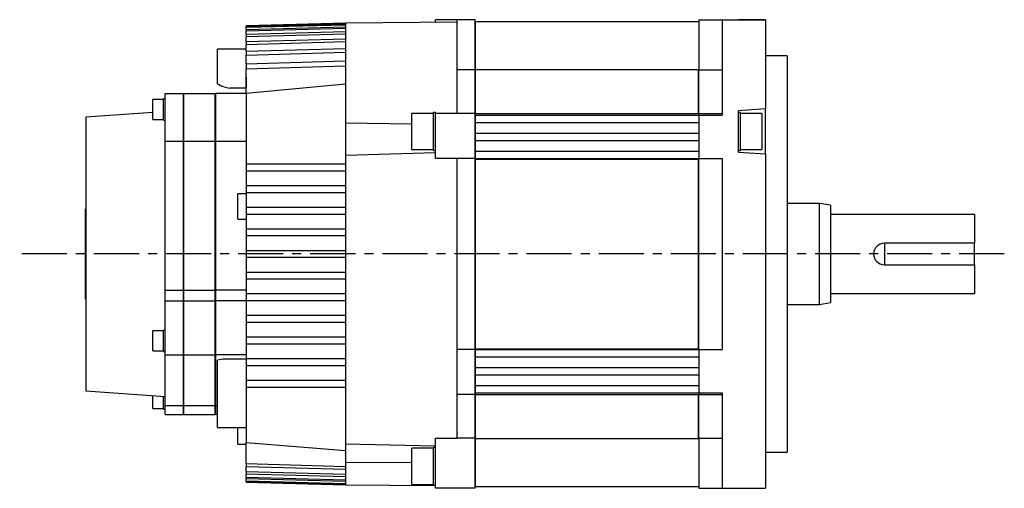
# Model space of a CAD drawing. Extents: x -443 to 613, y -303 to 271.
# Tile 3 of 4: x -207 to 66, y 141 to 271. Entities that reach past the tile are written whole.
import ezdxf

# ---------------------------------------------------------------- set-up
doc = ezdxf.new("R2010")
doc.units = 0
doc.linetypes.add('CENTER', pattern=[2, 1.25, -0.25, 0.25, -0.25])
doc.layers.add('CENTER', color=6, linetype='CENTER')
doc.layers.add('OUTLINE', color=7, linetype='CONTINUOUS')

msp = doc.modelspace()

# ---------------------------------------------------------------- linework, layer by layer
at = {"layer": 'CENTER', "ltscale": 10}
msp.add_line((66.24, 205.7), (-206.86, 205.7), dxfattribs=at)
at = {"layer": 'OUTLINE'}
for p, q in [((-91.5, 269.94), (-91.5, 270.7)), ((-85.5, 270.7), (-91.5, 270.7)), ((-85.5, 256.82), (-85.5, 270.7)), ((-80.5, 270.7), (-85.5, 270.7)), ((-80.5, 256.82), (-80.5, 270.7)), ((-18.5, 270.7), (-18.5, 256.82)), ((-18.5, 270.7), (-12, 270.7)), ((-12, 270.7), (-12, 247.95)), ((-12, 270.7), (0, 270.7)), ((0, 270.7), (-7.5, 270.7)), ((0, 270.7), (0, 247.95)), ((-116.5, 269.7), (-144, 268.98)), ((-144, 268.97), (-116.5, 269.69)), ((-144, 268.78), (-116.5, 269.5)), ((-144, 268.59), (-116.5, 269.31)), ((-144, 268.98), (-144, 268.97)), ((-144, 268.78), (-144, 268.97)), ((-144, 268.78), (-144, 268.59)), ((-144, 268.01), (-116.5, 268.74)), ((-144, 268.01), (-144, 268.59)), ((-144, 267.63), (-116.5, 268.36)), ((-144, 268.01), (-144, 267.63)), ((-85.5, 270), (-116.5, 269.7)), ((-116.5, 269.7), (-116.5, 269.69)), ((-116.5, 269.69), (-116.5, 269.5)), ((-116.5, 269.5), (-116.5, 269.31)), ((-116.5, 269.31), (-116.5, 268.74)), ((-116.5, 268.74), (-116.5, 268.36)), ((-116.5, 268.36), (-116.5, 267.4)), ((-80.4, 269), (-80.5, 269)), ((-80.4, 256.85), (-80.4, 270.2)), ((-80.4, 270.2), (-18.5, 270.2)), ((-144, 266.65), (-144, 267.63)), ((-144, 266.65), (-116.5, 267.4)), ((-144, 266.06), (-116.5, 266.78)), ((-144, 266.65), (-144, 266.06)), ((-144, 264.65), (-144, 266.06)), ((-144, 264.65), (-116.5, 265.42)), ((-116.5, 267.4), (-116.5, 266.81)), ((-116.5, 266.81), (-116.5, 265.42)), ((-116.5, 265.42), (-116.5, 264.61)), ((-152, 262.48), (-152, 262.49)), ((-144, 262.49), (-152, 262.49)), ((-152, 256.48), (-152, 262.48)), ((-144, 264.65), (-144, 263.83)), ((-144, 263.83), (-116.5, 264.61)), ((-144, 261.94), (-144, 263.83)), ((-144, 261.94), (-116.5, 262.75)), ((-116.5, 264.61), (-116.5, 262.75)), ((-116.5, 262.75), (-116.5, 261.69)), ((-144, 261.94), (-144, 260.86)), ((-144, 260.86), (-116.5, 261.69)), ((-144, 258.42), (-144, 260.86)), ((-116.5, 261.69), (-116.5, 259.28)), ((6, 260.7), (0, 260.7)), ((6, 260.7), (6, 150.7)), ((-144, 258.42), (-116.5, 259.28)), ((-144, 258.42), (-144, 257.03)), ((-144, 257.03), (-116.5, 257.92)), ((-144, 250.36), (-144, 257.03)), ((-116.5, 259.28), (-116.5, 257.92)), ((-116.5, 257.92), (-116.5, 242.05)), ((-80.5, 256.82), (-85.5, 256.82)), ((-85.5, 244.7), (-85.5, 256.82)), ((-80.5, 244.7), (-80.5, 256.82)), ((-80.4, 244.66), (-80.4, 256.85)), ((-80.4, 256.85), (-18.6, 256.85)), ((-18.6, 244.66), (-18.6, 256.85)), ((-18.5, 244.7), (-18.5, 256.82)), ((-18.5, 256.82), (-12, 256.82)), ((-152, 253.5), (-152, 256.48)), ((-144, 254.72), (-144, 251.95)), ((-18.5, 255.55), (-18.6, 255.55)), ((-152, 252.94), (-152, 253.5)), ((-148.54, 251.75), (-144, 251.75)), ((-144, 250.36), (-116.5, 252.93)), ((-169.95, 245.77), (-169.95, 248.52)), ((-166.95, 248.52), (-169.95, 248.52)), ((-166.95, 245.77), (-166.95, 248.72)), ((-166.5, 248.72), (-166.95, 248.72)), ((-166.5, 237), (-166.5, 250.2)), ((-166.5, 250.2), (-161.5, 250.2)), ((-161.5, 250.2), (-161.5, 237)), ((-161.4, 250.2), (-161.4, 237)), ((-161.4, 250.2), (-152.6, 250.2)), ((-152.6, 237), (-152.6, 250.2)), ((-152.5, 250.2), (-152.5, 237)), ((-144, 250.2), (-152.5, 250.2)), ((-144, 250.36), (-144, 230.7)), ((-161.4, 246.2), (-161.5, 246.2)), ((-152.5, 246.2), (-152.6, 246.2)), ((-12, 247.95), (-12, 244.2)), ((0, 245.95), (-7.5, 245.45)), ((0, 247.95), (0, 245.95)), ((0, 233.45), (0, 245.95)), ((-169.95, 244.96), (-188.5, 243.7)), ((-188.5, 243.7), (-188.5, 167.7)), ((-169.95, 243.02), (-169.95, 245.77)), ((-166.95, 242.82), (-166.95, 245.77)), ((-98.1, 234.7), (-98.1, 244.7)), ((-92.1, 244.7), (-98.1, 244.7)), ((-92.1, 234.45), (-92.1, 244.95)), ((-91.5, 244.95), (-92.1, 244.95)), ((-91.5, 244.7), (-91.5, 244.95)), ((-91.5, 232.2), (-91.5, 244.7)), ((-80.5, 244.7), (-91.5, 244.7)), ((-80.5, 232.2), (-80.5, 244.7)), ((-80.4, 244.2), (-80.4, 244.66)), ((-80.4, 244.66), (-18.6, 244.66)), ((-80.4, 242.2), (-80.4, 244.2)), ((-80.4, 244.2), (-18.5, 244.2)), ((-18.5, 244.71), (-18.6, 244.71)), ((-18.5, 244.7), (-18.5, 244.2)), ((-18.5, 244.7), (-12, 244.7)), ((-18.5, 244.2), (-18.5, 232.2)), ((-18.5, 244.2), (-12, 244.2)), ((-7.5, 233.95), (-7.5, 245.45)), ((-7, 244.95), (-7.5, 244.95)), ((-7, 244.95), (-7, 234.45)), ((-1, 244.7), (-7, 244.7)), ((-1, 244.7), (-1, 234.7)), ((-169.95, 243.02), (-166.95, 243.02)), ((-166.95, 242.82), (-166.5, 242.82)), ((-116.5, 242.05), (-116.5, 233.13)), ((-116.5, 242.05), (-98.1, 241.77)), ((-80.4, 239.2), (-80.4, 242.2)), ((-80.4, 242.2), (-18.5, 242.2)), ((-80.4, 237.2), (-80.4, 239.2)), ((-80.4, 239.2), (-18.5, 239.2)), ((-166.5, 195.7), (-166.5, 237)), ((-166.5, 237), (-161.5, 237)), ((-161.5, 237), (-161.5, 195.7)), ((-161.4, 237), (-161.4, 195.7)), ((-161.4, 237), (-152.6, 237)), ((-152.6, 195.7), (-152.6, 237)), ((-152.5, 237), (-152.5, 195.7)), ((-152.5, 237), (-144, 237)), ((-80.4, 234.2), (-80.4, 237.2)), ((-80.4, 237.2), (-18.5, 237.2)), ((-116.5, 233.13), (-91.5, 233.81)), ((-116.5, 233.13), (-116.5, 230.7)), ((-98.1, 234.7), (-92.1, 234.7)), ((-92.1, 234.45), (-91.5, 234.45)), ((-80.5, 232.2), (-91.5, 232.2)), ((-85.5, 179.2), (-85.5, 232.2)), ((-80.5, 179.2), (-80.5, 232.2)), ((-80.4, 232.2), (-80.4, 234.2)), ((-80.4, 234.2), (-18.5, 234.2)), ((-80.4, 231.99), (-80.4, 232.2)), ((-80.4, 232.2), (-18.5, 232.2)), ((-18.5, 231.99), (-18.5, 232.2)), ((-18.5, 232.2), (-12, 232.2)), ((-12, 232.2), (-12, 179.2)), ((-7.5, 234.45), (-7, 234.45)), ((-7.5, 233.95), (0, 233.45)), ((-7, 234.7), (-1, 234.7)), ((0, 233.45), (0, 163.45)), ((-144, 230.7), (-144, 228.7)), ((-144, 230.7), (-116.5, 230.7)), ((-116.5, 230.7), (-116.5, 228.7)), ((-80.4, 179.4), (-80.4, 231.99)), ((-80.4, 231.99), (-18.6, 231.99)), ((-18.6, 179.4), (-18.6, 231.99)), ((-18.5, 231.96), (-18.6, 231.96)), ((-18.5, 179.4), (-18.5, 231.99)), ((-144, 228.7), (-144, 224.7)), ((-116.5, 228.7), (-144, 228.7)), ((-116.5, 228.7), (-116.5, 224.7)), ((-144, 224.7), (-144, 222.7)), ((-144, 224.7), (-116.5, 224.7)), ((-116.5, 224.7), (-116.5, 222.7)), ((-146.38, 215.4), (-146.38, 222.4)), ((-144, 222.4), (-146.38, 222.4)), ((-144, 222.7), (-144, 218.7)), ((-116.5, 222.7), (-144, 222.7)), ((-116.5, 222.7), (-116.5, 218.7)), ((-144, 218.7), (-144, 216.7)), ((-144, 218.7), (-116.5, 218.7)), ((-116.5, 218.7), (-116.5, 216.7)), ((15, 219.7), (6, 219.7)), ((15, 191.7), (15, 219.7)), ((18, 219.2), (15, 219.7)), ((18, 219.2), (18, 192.2)), ((-188.6, 218.2), (-188.5, 218.2)), ((-188.6, 193.2), (-188.6, 218.2)), ((-144, 216.7), (-144, 212.7)), ((-116.5, 216.7), (-144, 216.7)), ((-116.5, 216.7), (-116.5, 212.7)), ((58, 216.7), (18, 216.7)), ((58, 216.7), (58, 208.7)), ((-146.38, 215.4), (-144, 215.4)), ((-144, 212.7), (-144, 210.7)), ((-144, 212.7), (-116.5, 212.7)), ((-144, 210.7), (-144, 206.7)), ((-116.5, 210.7), (-144, 210.7)), ((-116.5, 212.7), (-116.5, 210.7)), ((-116.5, 210.7), (-116.5, 206.7)), ((33, 208.7), (33, 202.7)), ((58, 208.7), (33, 208.7)), ((58, 202.7), (58, 208.7)), ((-144, 206.7), (-144, 204.7)), ((-144, 206.7), (-116.5, 206.7)), ((-116.5, 206.7), (-116.5, 204.7)), ((-144, 204.7), (-144, 200.7)), ((-116.5, 204.7), (-144, 204.7)), ((-116.5, 204.7), (-116.5, 200.7)), ((33, 202.7), (58, 202.7)), ((58, 202.7), (58, 194.7)), ((-144, 200.7), (-116.5, 200.7)), ((-144, 200.7), (-144, 198.7)), ((-116.5, 200.7), (-116.5, 198.7)), ((-144, 198.7), (-144, 194.7)), ((-116.5, 198.7), (-144, 198.7)), ((-116.5, 198.7), (-116.5, 194.7)), ((-166.5, 192.7), (-166.5, 195.7)), ((-166.5, 195.7), (-161.5, 195.7)), ((-161.5, 195.7), (-161.5, 192.7)), ((-161.4, 195.7), (-161.4, 192.7)), ((-161.4, 195.7), (-152.6, 195.7)), ((-152.6, 192.7), (-152.6, 195.7)), ((-152.5, 195.7), (-152.5, 192.7)), ((-144, 195.7), (-152.5, 195.7)), ((-144, 194.7), (-144, 192.7)), ((-144, 194.7), (-116.5, 194.7)), ((-116.5, 194.7), (-116.5, 192.7)), ((18, 194.7), (58, 194.7)), ((-188.6, 193.2), (-188.5, 193.2)), ((-166.5, 177.7), (-166.5, 192.7)), ((-166.5, 192.7), (-161.5, 192.7)), ((-161.5, 192.7), (-161.5, 177.7)), ((-161.4, 192.7), (-161.4, 177.7)), ((-161.4, 192.7), (-152.6, 192.7)), ((-152.6, 177.7), (-152.6, 192.7)), ((-152.5, 192.7), (-152.5, 177.7)), ((-144, 192.7), (-152.5, 192.7)), ((-144, 192.7), (-144, 188.7)), ((-116.5, 192.7), (-144, 192.7)), ((-116.5, 192.7), (-116.5, 188.7)), ((6, 191.7), (15, 191.7)), ((15, 191.7), (18, 192.2)), ((-144, 188.7), (-144, 186.7)), ((-144, 188.7), (-116.5, 188.7)), ((-116.5, 188.7), (-116.5, 186.7)), ((-144, 186.7), (-144, 182.7)), ((-116.5, 186.7), (-144, 186.7)), ((-116.5, 186.7), (-116.5, 182.7)), ((-169.95, 178.87), (-169.95, 184.37)), ((-166.95, 184.37), (-169.95, 184.37)), ((-166.95, 178.67), (-166.95, 184.57)), ((-166.5, 184.57), (-166.95, 184.57)), ((-144, 182.7), (-144, 180.7)), ((-144, 182.7), (-116.5, 182.7)), ((-144, 180.7), (-144, 176.7)), ((-116.5, 180.7), (-144, 180.7)), ((-116.5, 182.7), (-116.5, 180.7)), ((-116.5, 180.7), (-116.5, 176.7)), ((-169.95, 178.87), (-166.95, 178.87)), ((-166.95, 178.67), (-166.5, 178.67)), ((-166.5, 163.7), (-166.5, 177.7)), ((-166.5, 177.7), (-161.5, 177.7)), ((-161.5, 177.7), (-161.5, 163.7)), ((-161.4, 177.7), (-161.4, 163.7)), ((-161.4, 177.7), (-152.6, 177.7)), ((-152.6, 163.7), (-152.6, 177.7)), ((-152.5, 177.7), (-152.5, 163.7)), ((-144, 177.7), (-152.5, 177.7)), ((-85.5, 166.7), (-85.5, 179.2)), ((-80.5, 179.2), (-85.5, 179.2)), ((-80.5, 166.7), (-80.5, 179.2)), ((-80.4, 179.2), (-80.4, 179.4)), ((-80.4, 179.4), (-18.6, 179.4)), ((-80.4, 177.2), (-80.4, 179.2)), ((-80.4, 179.2), (-18.5, 179.2)), ((-18.5, 179.44), (-18.6, 179.44)), ((-18.5, 179.2), (-18.5, 179.4)), ((-18.5, 179.2), (-12, 179.2)), ((-18.5, 179.2), (-18.5, 167.2)), ((-152, 175.97), (-152, 176.26)), ((-152, 173.01), (-152, 175.97)), ((-144, 176.54), (-150.11, 176.54)), ((-144, 176.7), (-144, 174.7)), ((-144, 176.7), (-116.5, 176.7)), ((-116.5, 176.7), (-116.5, 174.7)), ((-80.4, 174.2), (-80.4, 177.2)), ((-80.4, 177.2), (-18.5, 177.2)), ((-152, 157.89), (-152, 173.01)), ((-144, 174.7), (-144, 170.7)), ((-116.5, 174.7), (-144, 174.7)), ((-116.5, 174.7), (-116.5, 170.7)), ((-80.4, 172.2), (-80.4, 174.2)), ((-80.4, 174.2), (-18.5, 174.2)), ((-80.4, 169.2), (-80.4, 172.2)), ((-80.4, 172.2), (-18.5, 172.2)), ((-144, 170.7), (-144, 168.7)), ((-144, 170.7), (-116.5, 170.7)), ((-116.5, 170.7), (-116.5, 168.7)), ((-188.5, 167.7), (-166.5, 166.2)), ((-144, 168.7), (-144, 153.36)), ((-116.5, 168.7), (-144, 168.7)), ((-116.5, 168.7), (-116.5, 153.02)), ((-85.5, 154.57), (-85.5, 166.7)), ((-80.5, 166.7), (-85.5, 166.7)), ((-80.5, 154.57), (-80.5, 166.7)), ((-80.4, 167.2), (-80.4, 169.2)), ((-80.4, 169.2), (-18.5, 169.2)), ((-80.4, 166.73), (-80.4, 167.2)), ((-80.4, 167.2), (-18.5, 167.2)), ((-80.4, 154.55), (-80.4, 166.73)), ((-80.4, 166.73), (-18.6, 166.73)), ((-18.6, 154.55), (-18.6, 166.73)), ((-18.5, 166.69), (-18.6, 166.69)), ((-18.5, 167.2), (-18.5, 166.7)), ((-18.5, 167.2), (-12, 167.2)), ((-18.5, 154.57), (-18.5, 166.7)), ((-18.5, 166.7), (-12, 166.7)), ((-12, 167.2), (-12, 163.45)), ((-169.95, 162.87), (-169.95, 166.43)), ((-166.95, 162.67), (-166.95, 166.23)), ((-161.5, 165.2), (-161.4, 165.2)), ((-152.6, 165.2), (-152.5, 165.2)), ((-169.95, 162.87), (-166.95, 162.87)), ((-166.95, 162.67), (-166.5, 162.67)), ((-166.5, 161.2), (-166.5, 163.7)), ((-166.5, 163.7), (-161.5, 163.7)), ((-166.5, 161.2), (-161.5, 161.2)), ((-161.5, 163.7), (-161.5, 161.2)), ((-161.4, 163.7), (-161.4, 161.2)), ((-161.4, 163.7), (-152.6, 163.7)), ((-161.4, 161.2), (-152.6, 161.2)), ((-152.6, 161.2), (-152.6, 163.7)), ((-152.5, 163.7), (-152.5, 161.2)), ((-152.5, 163.7), (-152, 163.7)), ((-152, 161.2), (-152.5, 161.2)), ((-12, 163.45), (-12, 140.7)), ((0, 163.45), (0, 140.7)), ((-152, 157.57), (-152, 157.89)), ((-152, 157.57), (-144, 157.57)), ((-146.38, 152.93), (-146.38, 157.57)), ((-18.5, 155.85), (-18.6, 155.85)), ((-146.38, 152.93), (-144, 152.93)), ((-144, 147.57), (-144, 153.36)), ((-144, 153.36), (-116.5, 151.15)), ((-116.5, 153.14), (-116.5, 147.87)), ((-116.5, 153.02), (-91.5, 152.47)), ((-91.5, 148.4), (-91.5, 154.65)), ((-91.5, 154.65), (-85.5, 154.57)), ((-80.5, 154.57), (-85.5, 154.57)), ((-80.5, 140.7), (-80.5, 154.57)), ((-80.4, 141.2), (-80.4, 154.55)), ((-80.4, 154.55), (-18.6, 154.55)), ((-18.5, 154.57), (-18.5, 140.7)), ((-18.5, 154.57), (-12, 154.57)), ((-98.1, 141.8), (-98.1, 151.8)), ((-92.1, 151.8), (-98.1, 151.8)), ((-92.1, 141.55), (-92.1, 152.05)), ((-91.5, 152.05), (-92.1, 152.05)), ((0, 150.7), (6, 150.7)), ((-144, 147.57), (-144, 146.75)), ((-144, 147.57), (-116.5, 146.78)), ((-116.5, 147.87), (-98.1, 147.92)), ((-116.5, 147.87), (-116.5, 146.78)), ((-91.5, 145.2), (-91.5, 148.4)), ((-144, 145.34), (-144, 146.75)), ((-144, 146.75), (-116.5, 145.97)), ((-144, 145.34), (-144, 144.74)), ((-144, 145.34), (-116.5, 144.58)), ((-144, 143.77), (-144, 144.74)), ((-144, 144.74), (-116.5, 144)), ((-116.5, 146.78), (-116.5, 145.97)), ((-116.5, 145.97), (-116.5, 144.58)), ((-91.5, 140.7), (-91.5, 145.2)), ((-144, 143.77), (-144, 143.38)), ((-144, 143.77), (-116.5, 143.03)), ((-144, 142.81), (-144, 143.38)), ((-144, 143.38), (-116.5, 142.65)), ((-144, 142.81), (-144, 142.62)), ((-144, 142.81), (-116.5, 142.07)), ((-144, 142.43), (-144, 142.62)), ((-144, 142.62), (-116.5, 141.89)), ((-144, 142.43), (-144, 142.42)), ((-144, 142.43), (-116.5, 141.71)), ((-144, 142.42), (-116.5, 141.7)), ((-116.5, 144.58), (-116.5, 144)), ((-116.5, 144), (-116.5, 143.03)), ((-116.5, 143.03), (-116.5, 142.65)), ((-116.5, 142.65), (-116.5, 142.08)), ((-116.5, 142.08), (-116.5, 141.89)), ((-80.5, 142.4), (-80.4, 142.4)), ((-116.5, 141.89), (-116.5, 141.71)), ((-116.5, 141.71), (-116.5, 141.7)), ((-116.5, 141.7), (-91.5, 141.46)), ((-98.1, 141.8), (-92.1, 141.8)), ((-92.1, 141.55), (-91.5, 141.55)), ((-80.5, 140.7), (-91.5, 140.7)), ((-80.4, 141.2), (-18.5, 141.2)), ((-18.5, 140.7), (-12, 140.7)), ((-12, 140.7), (0, 140.7)), ((-7.5, 140.7), (0, 140.7))]:
    msp.add_line(p, q, dxfattribs=at)
at = {"layer": 'OUTLINE', "flags": 128}
msp.add_lwpolyline([(-150.11, 176.54), (-150.51, 176.53), (-152, 176.26)], dxfattribs=at)
at = {"layer": 'OUTLINE'}
for centre, radius, start, end in [((-147.97, 259.01), 7.29, 236.3962, 265.473), ((33, 205.7), 3, 90, 270)]:
    msp.add_arc(centre, radius, start, end, dxfattribs=at)

doc.saveas('drawing.dxf')
